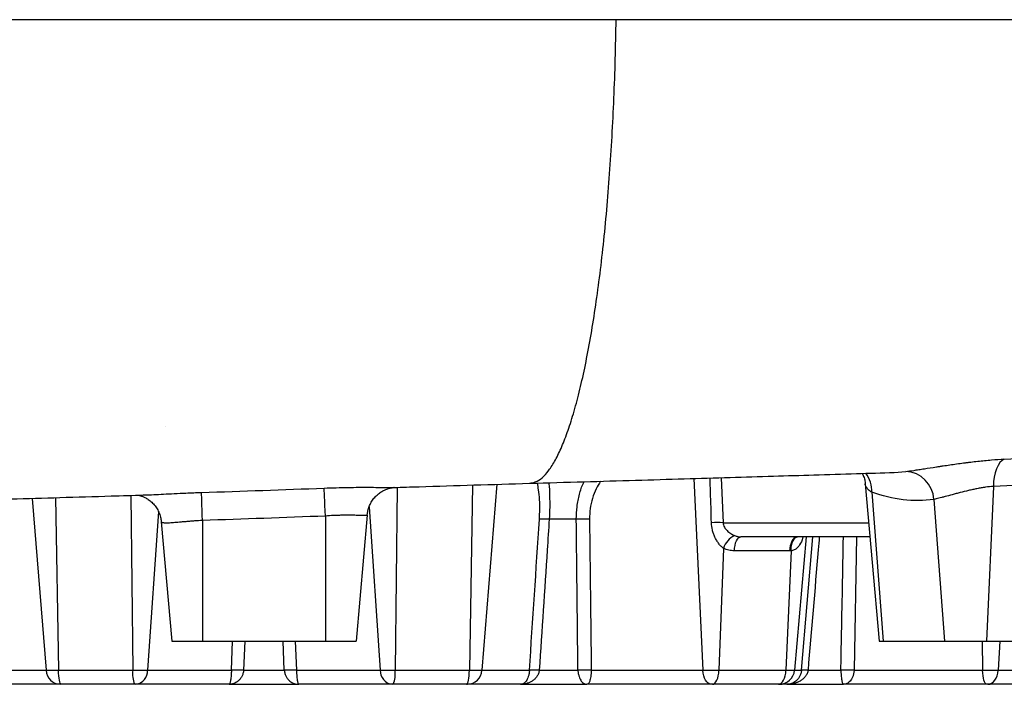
# Model space of a CAD drawing. Header units: millimetres. Extents: x 1377 to 2716, y 253 to 3684.
# Tile 4 of 11: x 2062 to 2382, y 424 to 640. Entities that reach past the tile are written whole.
import ezdxf

# ---------------------------------------------------------------- set-up
doc = ezdxf.new("R2010")
doc.units = ezdxf.units.MM

msp = doc.modelspace()

# ---------------------------------------------------------------- linework, layer by layer
at = {"color": 1, "linetype": 'Continuous', "lineweight": 25}
for p, q in [((2280.96, 490.96), (2283.93, 428.57)), ((2289.88, 491.23), (2290.53, 476.57)), ((2346.18, 492.97), (2349.91, 493.24)), ((2184.4, 488.09), (2183.77, 428.57)), ((2208.95, 488.84), (2207.94, 428.57)), ((2216.89, 489.08), (2211.95, 428.57)), ((2065.63, 484.51), (2070.2, 428.57)), ((2073.27, 484.74), (2074.21, 428.57)), ((2097.77, 485.48), (2098.38, 428.57)), ((2175.3, 481.79), (2178.91, 428.57)), ((2106.74, 480.21), (2103.23, 428.57)), ((2290.53, 476.57), (2337.88, 476.57)), ((2317.53, 472.01), (2313.73, 428.57)), ((2316, 428.57), (2319.7, 472.01)), ((2333.94, 472.01), (2333.13, 428.57)), ((2130.49, 428.57), (2130.87, 438.01)), ((2134.84, 438.01), (2134.46, 428.57)), ((2147.69, 428.57), (2147.3, 438.01)), ((2151.27, 438.01), (2151.66, 428.57)), ((2374.75, 438.01), (2374.96, 428.57)), ((2380.6, 438.01), (2380.04, 428.57))]:
    msp.add_line(p, q, dxfattribs=at)
at = {"color": 7, "linetype": 'Continuous', "lineweight": 25}
for p, q in [((2183.41, 488.06), (2183.39, 488.06)), ((2336.77, 489.28), (2341.25, 438.01)), ((2378.46, 488.41), (2376.25, 438.01)), ((2101.77, 485.6), (2101.92, 485.61)), ((2338.92, 486.47), (2342.59, 438.01)), ((2359.1, 484.14), (2362.59, 438.01)), ((2161.07, 478.75), (2161.07, 438.01)), ((2174.67, 479.08), (2171.07, 438.01)), ((2242.71, 477.7), (2233.91, 477.7)), ((2107.67, 476.9), (2111.07, 438.01)), ((2121.07, 477.32), (2121.07, 438.01)), ((2338.28, 472.01), (2296.31, 472.01)), ((2290.62, 468.24), (2289.15, 428.57)), ((2312.24, 467.44), (2294.16, 467.44)), ((2312.61, 467.45), (2310.96, 428.57)), ((2111.07, 438.01), (2121.07, 438.01)), ((2121.07, 438.01), (2161.07, 438.01)), ((2161.07, 438.01), (2171.07, 438.01)), ((2341.25, 438.01), (2342.59, 438.01)), ((2342.59, 438.01), (2362.59, 438.01)), ((2362.59, 438.01), (2376.25, 438.01)), ((2376.25, 438.01), (2410.89, 438.01)), ((2054.68, 428.57), (2070.2, 428.57)), ((2070.2, 428.57), (2074.21, 428.57)), ((2074.21, 428.57), (2098.38, 428.57)), ((2098.38, 428.57), (2103.23, 428.57)), ((2103.23, 428.57), (2130.49, 428.57)), ((2134.46, 428.57), (2147.69, 428.57)), ((2151.66, 428.57), (2178.91, 428.57)), ((2178.91, 428.57), (2183.77, 428.57)), ((2183.77, 428.57), (2207.94, 428.57)), ((2207.94, 428.57), (2211.95, 428.57)), ((2211.95, 428.57), (2227.47, 428.57)), ((2230.68, 428.57), (2243.26, 428.57)), ((2247.61, 428.57), (2283.93, 428.57)), ((2283.93, 428.57), (2289.15, 428.57)), ((2289.15, 428.57), (2310.96, 428.57)), ((2310.96, 428.57), (2313.73, 428.57)), ((2313.73, 428.57), (2316, 428.57)), ((2318.13, 428.57), (2328.83, 428.57)), ((2333.13, 428.57), (2374.96, 428.57)), ((2374.96, 428.57), (2380.04, 428.57)), ((2380.04, 428.57), (2397.35, 428.57)), ((2074.85, 424.01), (2057.56, 424.01)), ((2075.16, 424.01), (2074.85, 424.01)), ((2098.99, 424.01), (2075.16, 424.01)), ((2099.36, 424.01), (2098.99, 424.01)), ((2129.72, 424.01), (2099.36, 424.01)), ((2129.72, 424.01), (2152.43, 424.01)), ((2182.79, 424.01), (2152.43, 424.01)), ((2183.16, 424.01), (2182.79, 424.01)), ((2206.99, 424.01), (2183.16, 424.01)), ((2207.3, 424.01), (2206.99, 424.01)), ((2224.59, 424.01), (2207.3, 424.01)), ((2224.59, 424.01), (2246.19, 424.01)), ((2286.64, 424.01), (2246.19, 424.01)), ((2287.05, 424.01), (2286.64, 424.01)), ((2308.54, 424.01), (2287.05, 424.01)), ((2308.76, 424.01), (2308.54, 424.01)), ((2311.28, 424.01), (2308.76, 424.01)), ((2311.28, 424.01), (2329.66, 424.01)), ((2376.25, 424.01), (2329.66, 424.01)), ((2376.64, 424.01), (2376.25, 424.01)), ((2393.7, 424.01), (2376.64, 424.01))]:
    msp.add_line(p, q, dxfattribs=at)
at = {"color": 7, "linetype": 'Continuous', "lineweight": 25, "flags": 128}
for points in [[(2382.01, 497.28), (2381.27, 496.82), (2380.6, 496.12), (2379.99, 495.21), (2379.47, 494.11), (2379.04, 492.85), (2378.73, 491.45), (2378.53, 489.96), (2378.46, 488.41)], [(2161.07, 478.75), (2161, 480.48), (2160.93, 482.13), (2160.87, 483.65), (2160.81, 484.99), (2160.76, 486.11), (2160.72, 486.97), (2160.69, 487.56), (2160.67, 487.84)], [(2121.07, 477.32), (2121.02, 479.07), (2120.96, 480.74), (2120.91, 482.28), (2120.86, 483.62), (2120.82, 484.75), (2120.79, 485.6), (2120.77, 486.17), (2120.75, 486.43)], [(2174.67, 479.08), (2174.99, 480.87), (2175.46, 482.19)], [(2294.16, 467.44), (2294.23, 468.35), (2294.37, 469.22), (2294.58, 470.01), (2294.85, 470.69), (2295.17, 471.25), (2295.53, 471.67), (2295.91, 471.92), (2296.31, 472.01)], [(2312.24, 467.44), (2312.32, 468.35), (2312.48, 469.22), (2312.72, 470.01), (2313.02, 470.69), (2313.37, 471.25), (2313.77, 471.67), (2314.21, 471.92), (2314.65, 472.01)], [(2075.16, 424.01), (2074.98, 424.09), (2074.81, 424.35), (2074.65, 424.76), (2074.51, 425.32), (2074.39, 426.01), (2074.3, 426.79), (2074.24, 427.66), (2074.21, 428.57)], [(2206.99, 424.01), (2207.17, 424.09), (2207.34, 424.35), (2207.5, 424.76), (2207.64, 425.32), (2207.75, 426.01), (2207.85, 426.79), (2207.91, 427.66), (2207.94, 428.57)], [(2286.64, 424.01), (2286.14, 424.09), (2285.65, 424.35), (2285.2, 424.76), (2284.8, 425.32), (2284.46, 426.01), (2284.2, 426.79), (2284.02, 427.66), (2283.93, 428.57)], [(2287.05, 424.01), (2287.44, 424.09), (2287.81, 424.35), (2288.16, 424.76), (2288.47, 425.32), (2288.74, 426.01), (2288.94, 426.79), (2289.08, 427.66), (2289.15, 428.57)], [(2308.54, 424.01), (2308.99, 424.09), (2309.42, 424.35), (2309.82, 424.76), (2310.18, 425.32), (2310.48, 426.01), (2310.72, 426.79), (2310.88, 427.66), (2310.96, 428.57)], [(2376.25, 424.01), (2376.01, 424.09), (2375.78, 424.35), (2375.57, 424.76), (2375.37, 425.32), (2375.21, 426.01), (2375.09, 426.79), (2375, 427.66), (2374.96, 428.57)], [(2376.64, 424.01), (2377.27, 424.09), (2377.88, 424.35), (2378.44, 424.76), (2378.95, 425.32), (2379.37, 426.01), (2379.7, 426.79), (2379.93, 427.66), (2380.04, 428.57)]]:
    msp.add_lwpolyline(points, dxfattribs=at)
at = {"color": 1, "linetype": 'Continuous', "lineweight": 25, "flags": 128}
msp.add_lwpolyline([(2312.61, 467.45), (2312.66, 468.36), (2312.78, 469.23), (2312.99, 470.02), (2313.27, 470.71), (2313.61, 471.27), (2313.99, 471.68), (2314.42, 471.93), (2314.74, 472.01)], dxfattribs=at)
at = {"color": 1, "linetype": 'Continuous', "lineweight": 25}
msp.add_arc((2329.38, 486.81), 9.55, 357.9272, 38.0358, dxfattribs=at)
at = {"color": 7, "linetype": 'Continuous', "lineweight": 25}
for centre, radius, start, end in [((2349.52, 483.66), 9.59, 2.8454, 87.6799), ((2232.32, 452.76), 24.99, 86.3506, 93.6494), ((2244.87, 429.86), 47.89, 87.414, 92.586), ((2288.62, 437.65), 38.97, 87.1884, 92.8116), ((2297, 466.33), 6.66, 114.2979, 163.3602), ((2075, 428.81), 4.81, 182.8797, 268.1888), ((2107.92, 427.52), 9.6, 173.6942, 201.4541), ((2098.8, 428.41), 4.44, 277.2896, 2.1075), ((2132.47, 389.05), 39.57, 87.1192, 92.8808), ((2149.67, 389.05), 39.57, 87.1192, 92.8808), ((2183.35, 428.41), 4.44, 177.8925, 262.7104), ((2174.23, 427.52), 9.6, 338.5459, 6.3058), ((2207.15, 428.81), 4.81, 271.8112, 357.1203), ((2229.08, 403.55), 25.08, 86.3278, 93.6722), ((2245.43, 380.81), 47.81, 87.3911, 92.6089), ((2308.76, 429), 5, 270.0348, 355.0435), ((2317.07, 418.75), 9.88, 83.8023, 96.1977), ((2330.98, 381.96), 46.66, 87.3576, 92.6424)]:
    msp.add_arc(centre, radius, start, end, dxfattribs=at)
at = {"color": 1, "linetype": 'Continuous', "lineweight": 25}
for points, knots in [([(2255.68, 640.24), (2255.68, 640.24), (2247, 640.24), (2229.52, 640.24), (2203.04, 640.23), (2176.36, 640.23), (2149.26, 640.23), (2121.78, 640.23), (2093.97, 640.23), (2066.13, 640.23), (2038.5, 640.23), (2011.11, 640.23), (1983.99, 640.23), (1957.02, 640.23), (1930.03, 640.23), (1903.04, 640.23), (1876.12, 640.23), (1849.53, 640.23), (1823.27, 640.23), (1797.36, 640.23), (1771.84, 640.22), (1746.84, 640.22), (1722.18, 640.22), (1697.91, 640.22), (1674.08, 640.22), (1650.97, 640.22), (1628.63, 640.22), (1607.1, 640.22), (1586.42, 640.22), (1566.61, 640.22), (1547.54, 640.22), (1529.26, 640.22), (1511.81, 640.21), (1495.38, 640.21), (1480.1, 640.21), (1465.96, 640.21), (1452.94, 640.21), (1440.95, 640.21), (1429.92, 640.21), (1419.9, 640.21), (1410.93, 640.21), (1403.1, 640.21), (1396.35, 640.21), (1390.73, 640.21), (1386.31, 640.21), (1383.09, 640.21), (1381.23, 640.21), (1380.46, 640.21), (1380.68, 640.21), (1380.7, 640.21)], [0, 0, 0, 0, 0, 0.020761, 0.041539, 0.062319, 0.083081, 0.104438, 0.125813, 0.147189, 0.168547, 0.189512, 0.210494, 0.231476, 0.252441, 0.273973, 0.295524, 0.317075, 0.338608, 0.360336, 0.382082, 0.403829, 0.425558, 0.447882, 0.470225, 0.492568, 0.514891, 0.5372, 0.559529, 0.581858, 0.604168, 0.627124, 0.650101, 0.673078, 0.696036, 0.718499, 0.740979, 0.76346, 0.785923, 0.808958, 0.832012, 0.855065, 0.878101, 0.90203, 0.925979, 0.949928, 0.973858, 0.998428, 1, 1, 1, 1]), ([(2286.7, 476.57), (2286.61, 479.89), (2286.47, 484.74), (2286.31, 489.59), (2286.26, 491.12)], [0, 0, 0, 0, 0.684373, 1, 1, 1, 1]), ([(2160.67, 487.84), (2161.97, 487.89), (2164.58, 487.99), (2168.38, 488.07), (2172.01, 488.11), (2175.29, 488.11), (2178.22, 488.08), (2180.62, 488.05), (2182.4, 488.03), (2183.07, 488.05), (2183.35, 488.06)], [0, 0, 0, 0, 0.1295128, 0.2623856, 0.3910798, 0.5231605, 0.650161, 0.780651, 0.9060299, 1, 1, 1, 1]), ([(2230.73, 477.7), (2230.78, 478.78), (2230.89, 480.94), (2230.79, 484.19), (2230.53, 487.09), (2230.2, 488.77), (2230.06, 489.48)], [0, 0, 0, 0, 0.253235, 0.506516, 0.789422, 1, 1, 1, 1]), ([(2233.78, 489.59), (2233.79, 489.48), (2233.94, 488.17), (2234.05, 485.49), (2234.1, 481.61), (2233.97, 479.01), (2233.91, 477.7)], [0, 0, 0, 0, 0.033274, 0.380295, 0.686439, 1, 1, 1, 1]), ([(2242.71, 477.7), (2242.75, 479.07), (2242.84, 481.86), (2243.69, 485.8), (2244.52, 488.53), (2245.17, 489.78), (2245.24, 489.92)], [0, 0, 0, 0, 0.317877, 0.6447, 0.958761, 1, 1, 1, 1]), ([(2250.63, 490.08), (2250.12, 489.26), (2249.06, 487.53), (2247.91, 484.51), (2247.14, 481.18), (2247.07, 478.86), (2247.03, 477.7)], [0, 0, 0, 0, 0.2301762, 0.4861305, 0.7430965, 1, 1, 1, 1]), ([(2338.92, 486.47), (2338.52, 486.74), (2337.71, 487.29), (2337.05, 488.23), (2336.73, 488.92), (2336.77, 489.26), (2336.78, 489.27)], [0, 0, 0, 0, 0.324375, 0.657795, 0.987003, 1, 1, 1, 1]), ([(2101.92, 485.61), (2102.13, 485.61), (2103.06, 485.63), (2105.25, 485.73), (2108.36, 485.89), (2111.9, 486.07), (2116.03, 486.26), (2119.06, 486.37), (2120.75, 486.43)], [0, 0, 0, 0, 0.05258, 0.226769, 0.40594, 0.583518, 0.765901, 1, 1, 1, 1]), ([(2316.45, 472.01), (2316.42, 471.86), (2316.21, 470.88), (2315.54, 469.43), (2314.4, 468.05), (2313.33, 467.54), (2312.76, 467.47), (2312.61, 467.45)], [0, 0, 0, 0, 0.064553, 0.426903, 0.728704, 0.924602, 1, 1, 1, 1]), ([(2321.81, 472.01), (2321.69, 470.59), (2320.46, 456.11), (2319.24, 441.63), (2318.13, 428.57)], [0, 0, 0, 0, 0.098083, 1, 1, 1, 1]), ([(2328.83, 428.57), (2328.89, 431.89), (2329.17, 446.37), (2329.45, 460.84), (2329.66, 472.01)], [0, 0, 0, 0, 0.229148, 1, 1, 1, 1])]:
    msp.add_open_spline(points, degree=3, knots=knots, dxfattribs=at)
at = {"color": 7, "linetype": 'Continuous', "lineweight": 25}
for points, knots in [([(2227.51, 489.48), (2228.14, 489.54), (2229.5, 489.68), (2231.59, 491.08), (2233.78, 493.46), (2235.93, 496.85), (2238.03, 501.21), (2240.07, 506.51), (2242.04, 512.74), (2243.92, 519.85), (2245.69, 527.81), (2247.35, 536.56), (2248.89, 546.04), (2250.3, 556.2), (2251.56, 566.97), (2252.66, 578.27), (2253.61, 590.04), (2254.39, 602.2), (2255, 614.66), (2255.45, 627.36), (2255.61, 635.95), (2255.68, 640.24)], [0, 0, 0, 0, 0.044375, 0.096786, 0.149362, 0.202085, 0.254938, 0.30791, 0.360982, 0.414137, 0.467362, 0.520639, 0.573949, 0.627277, 0.680608, 0.733921, 0.7872, 0.840432, 0.893596, 0.946848, 1, 1, 1, 1]), ([(2692.14, 640.1), (2690.72, 640.1), (2689.17, 640.1), (2685.84, 640.1), (2684.05, 640.09), (2678.32, 640.09), (2674.03, 640.1), (2668.06, 640.09), (2666.84, 640.09), (2664.34, 640.09), (2663.06, 640.09), (2661.1, 640.1), (2660.44, 640.11), (2659.1, 640.11), (2658.43, 640.11), (2656.38, 640.11), (2654.99, 640.1), (2652.16, 640.1), (2650.71, 640.1), (2647.77, 640.1), (2646.27, 640.1), (2641.7, 640.11), (2638.54, 640.11), (2633.64, 640.12), (2631.98, 640.12), (2628.6, 640.12), (2626.88, 640.13), (2621.66, 640.13), (2618.08, 640.14), (2607.04, 640.15), (2599.29, 640.15), (2587.07, 640.16), (2582.9, 640.16), (2576.49, 640.17), (2574.33, 640.17), (2569.97, 640.17), (2567.77, 640.17), (2561.08, 640.18), (2556.54, 640.18), (2547.26, 640.18), (2542.53, 640.18), (2532.91, 640.19), (2528.01, 640.19), (2518.05, 640.19), (2512.99, 640.19), (2497.57, 640.2), (2487, 640.2), (2465.29, 640.21), (2454.15, 640.21), (2431.3, 640.21), (2419.63, 640.22), (2395.82, 640.22), (2383.68, 640.22), (2365.18, 640.22), (2358.96, 640.23), (2346.43, 640.23), (2340.13, 640.23), (2327.42, 640.23), (2321.02, 640.23), (2308.14, 640.23), (2295.2, 640.23), (2282.11, 640.24), (2272.24, 640.24), (2268.94, 640.24), (2263.98, 640.24), (2261.49, 640.24), (2258.59, 640.24), (2257.34, 640.24), (2256.51, 640.24), (2256.1, 640.24), (2255.68, 640.24)], [0, 0, 0, 0, 0.03125, 0.03125, 0.0625, 0.0625, 0.125, 0.125, 0.140625, 0.140625, 0.15625, 0.15625, 0.164063, 0.164063, 0.171875, 0.171875, 0.1875, 0.1875, 0.203125, 0.203125, 0.21875, 0.21875, 0.25, 0.25, 0.265625, 0.265625, 0.28125, 0.28125, 0.3125, 0.3125, 0.375, 0.375, 0.40625, 0.40625, 0.421875, 0.421875, 0.4375, 0.4375, 0.46875, 0.46875, 0.5, 0.5, 0.53125, 0.53125, 0.5625, 0.5625, 0.625, 0.625, 0.6875, 0.6875, 0.75, 0.75, 0.8125, 0.8125, 0.84375, 0.84375, 0.875, 0.875, 0.90625, 0.90625, 0.9375, 0.96875, 0.96875, 0.984375, 0.984375, 0.992188, 0.996094, 0.998047, 0.998047, 1, 1, 1, 1]), ([(2108.92, 507.92), (2108.92, 507.92), (2108.92, 507.93), (2108.91, 507.91), (2108.91, 507.9)], [0, 0, 0, 0, 0.446373, 1, 1, 1, 1]), ([(2349.91, 493.24), (2350.68, 493.34), (2351.57, 493.47), (2353.1, 493.69), (2353.64, 493.78), (2354.49, 493.91), (2354.78, 493.95), (2355.38, 494.04), (2355.69, 494.09), (2357.23, 494.33), (2358.54, 494.53), (2360.27, 494.8), (2360.63, 494.85), (2361.34, 494.96), (2361.7, 495.02), (2362.79, 495.18), (2363.52, 495.29), (2365.74, 495.61), (2367.24, 495.83), (2369.16, 496.08), (2369.55, 496.13), (2370.32, 496.22), (2370.7, 496.27), (2371.84, 496.41), (2372.6, 496.5), (2374.1, 496.66), (2374.85, 496.74), (2376.34, 496.89), (2377.08, 496.95), (2379.26, 497.13), (2380.66, 497.22), (2382.01, 497.28)], [0, 0, 0, 0, 0.125, 0.125, 0.1875, 0.1875, 0.21875, 0.21875, 0.25, 0.25, 0.375, 0.375, 0.40625, 0.40625, 0.4375, 0.4375, 0.5, 0.5, 0.625, 0.625, 0.65625, 0.65625, 0.6875, 0.6875, 0.75, 0.75, 0.8125, 0.8125, 0.875, 0.875, 1, 1, 1, 1]), ([(2227.5, 489.41), (2233.43, 489.58), (2245.03, 489.91), (2261.82, 490.4), (2277.68, 490.87), (2292.62, 491.31), (2306.68, 491.73), (2320.38, 492.15), (2333.51, 492.55), (2342.11, 492.81), (2346.18, 492.94)], [0, 0, 0, 0, 0.142358, 0.278765, 0.409396, 0.534381, 0.653808, 0.767737, 0.889796, 1, 1, 1, 1]), ([(2335.77, 492.58), (2335.78, 492.57), (2336.02, 492.2), (2336.37, 491.25), (2336.71, 490.13), (2336.73, 489.45), (2336.73, 489.27)], [0, 0, 0, 0, 0.014098, 0.431108, 0.857752, 1, 1, 1, 1]), ([(2175.48, 482.17), (2175.65, 482.55), (2176.02, 483.39), (2176.85, 484.54), (2177.85, 485.59), (2178.91, 486.43), (2179.98, 487.06), (2180.98, 487.5), (2181.84, 487.78), (2182.52, 487.94), (2183.01, 488.02), (2183.32, 488.05), (2183.39, 488.05), (2183.42, 488.06)], [0, 0, 0, 0, 0.09755, 0.219207, 0.334405, 0.442961, 0.543976, 0.635415, 0.714942, 0.784198, 0.849965, 0.920078, 1, 1, 1, 1]), ([(2183.35, 488.05), (2186.09, 488.14), (2194.83, 488.4), (2209.61, 488.86), (2221.48, 489.22), (2227.51, 489.41)], [0, 0, 0, 0, 0.182836, 0.584984, 1, 1, 1, 1]), ([(2378.46, 488.41), (2377.63, 488.34), (2376.76, 488.24), (2375.41, 488.05), (2374.95, 487.97), (2374.04, 487.82), (2373.58, 487.73), (2372.66, 487.55), (2372.2, 487.46), (2371.27, 487.26), (2370.8, 487.15), (2369.42, 486.83), (2368.51, 486.61), (2367.19, 486.27), (2366.75, 486.15), (2365.89, 485.92), (2365.47, 485.81), (2364.24, 485.48), (2363.46, 485.27), (2362.37, 484.97), (2362.01, 484.87), (2361.34, 484.69), (2361.02, 484.61), (2360.11, 484.38), (2359.57, 484.24), (2359.1, 484.14)], [0, 0, 0, 0, 0.125, 0.125, 0.1875, 0.1875, 0.25, 0.25, 0.3125, 0.3125, 0.375, 0.375, 0.5, 0.5, 0.5625, 0.5625, 0.625, 0.625, 0.75, 0.75, 0.8125, 0.8125, 0.875, 0.875, 1, 1, 1, 1]), ([(1613.49, 466.6), (1613.48, 466.6), (1613.47, 466.6), (1613.57, 466.61), (1613.76, 466.63), (1614.14, 466.68), (1614.71, 466.74), (1615.48, 466.82), (1616.39, 466.91), (1617.35, 467), (1618.29, 467.09), (1619.2, 467.17), (1620.08, 467.25), (1620.99, 467.32), (1621.96, 467.4), (1622.99, 467.49), (1624.46, 467.6), (1626.47, 467.76), (1629.04, 467.94), (1631.7, 468.13), (1634.39, 468.31), (1637.09, 468.48), (1639.97, 468.67), (1643.08, 468.85), (1646.59, 469.06), (1650.54, 469.29), (1654.95, 469.53), (1659.86, 469.79), (1666.27, 470.12), (1674.33, 470.52), (1684.15, 470.98), (1694.61, 471.45), (1705.64, 471.94), (1717.23, 472.43), (1729.13, 472.92), (1741.31, 473.42), (1753.72, 473.91), (1766.58, 474.42), (1779.78, 474.93), (1794.22, 475.48), (1809.67, 476.06), (1825.99, 476.66), (1841.81, 477.23), (1857.05, 477.77), (1870.66, 478.25), (1882.59, 478.66), (1892.76, 479.01), (1902.19, 479.33), (1910.83, 479.62), (1917.89, 479.86), (1923.97, 480.06), (1929.7, 480.25), (1936.52, 480.48), (1944.46, 480.73), (1953.52, 481.03), (1963.74, 481.36), (1975.12, 481.72), (1987.69, 482.12), (2001.46, 482.55), (2015.52, 482.98), (2029.73, 483.42), (2043.97, 483.85), (2059.04, 484.31), (2074.93, 484.79), (2089.32, 485.22), (2098.4, 485.5), (2101.92, 485.6)], [0, 0, 0, 0, 0.002699, 0.008453, 0.014212, 0.020733, 0.028412, 0.036788, 0.045779, 0.054025, 0.061425, 0.067977, 0.073679, 0.079317, 0.08469, 0.090364, 0.09634, 0.107763, 0.120027, 0.131657, 0.14222, 0.152926, 0.162927, 0.173808, 0.185633, 0.198404, 0.212123, 0.22679, 0.242407, 0.267421, 0.293081, 0.318866, 0.344777, 0.370812, 0.396969, 0.421732, 0.44659, 0.471549, 0.496601, 0.521094, 0.550919, 0.579238, 0.606051, 0.631357, 0.655155, 0.672681, 0.688887, 0.703757, 0.717287, 0.729472, 0.736666, 0.745488, 0.755947, 0.768048, 0.781797, 0.797201, 0.814264, 0.83299, 0.853377, 0.875417, 0.895041, 0.915799, 0.937683, 0.960681, 0.984782, 1, 1, 1, 1]), ([(2099.78, 485.59), (2099.78, 485.59), (2099.77, 485.59), (2100.01, 485.57), (2100.5, 485.47), (2101.21, 485.27), (2102.12, 484.92), (2103.19, 484.34), (2104.33, 483.51), (2105.42, 482.42), (2106.36, 481.11), (2107.07, 479.63), (2107.53, 478.2), (2107.6, 477.27), (2107.63, 476.89)], [0, 0, 0, 0, 0.050631, 0.12481, 0.194142, 0.263261, 0.337794, 0.422406, 0.516379, 0.615944, 0.718668, 0.823171, 0.928569, 1, 1, 1, 1]), ([(2359.1, 484.14), (2355.77, 483.7), (2352.43, 483.68), (2345.7, 484.46), (2342.32, 485.26), (2338.92, 486.47)], [0, 0, 0, 0, 0.5, 0.5, 1, 1, 1, 1]), ([(2174.67, 479.08), (2174.66, 479.02), (2174.57, 478.98), (2174.31, 478.94), (2174.2, 478.93), (2173.94, 478.92), (2173.79, 478.92), (2173.45, 478.92), (2173.26, 478.92), (2172.84, 478.93), (2172.61, 478.93), (2171.86, 478.95), (2171.3, 478.97), (2170.36, 478.99), (2170.03, 478.99), (2169.34, 479), (2168.98, 479), (2167.87, 479.01), (2167.09, 479), (2165.86, 478.98), (2165.44, 478.97), (2164.58, 478.94), (2164.15, 478.93), (2162.85, 478.87), (2161.97, 478.82), (2161.07, 478.75)], [0, 0, 0, 0, 0.125, 0.125, 0.1875, 0.1875, 0.25, 0.25, 0.3125, 0.3125, 0.375, 0.375, 0.5, 0.5, 0.5625, 0.5625, 0.625, 0.625, 0.75, 0.75, 0.8125, 0.8125, 0.875, 0.875, 1, 1, 1, 1]), ([(2233.91, 477.7), (2233.69, 474.38), (2233.48, 471.06), (2233.26, 467.75), (2232.4, 454.69), (2231.54, 441.63), (2230.68, 428.57)], [0, 0, 0, 0, 0.01, 0.01, 0.01, 0.04935958, 0.04935958, 0.04935958, 0.04935958]), ([(2243.26, 428.57), (2243.22, 431.89), (2243.19, 435.21), (2243.15, 438.52), (2243, 451.58), (2242.86, 464.64), (2242.71, 477.7)], [0, 0, 0, 0, 0.01, 0.01, 0.01, 0.04935958, 0.04935958, 0.04935958, 0.04935958]), ([(2121.07, 477.32), (2120.19, 477.27), (2119.31, 477.21), (2118.02, 477.12), (2117.59, 477.09), (2116.76, 477.02), (2116.35, 476.98), (2115.54, 476.91), (2115.15, 476.88), (2114.38, 476.81), (2114, 476.78), (2112.91, 476.68), (2112.24, 476.62), (2111.32, 476.54), (2111.02, 476.52), (2110.46, 476.49), (2110.2, 476.47), (2109.47, 476.44), (2109.06, 476.44), (2108.56, 476.48), (2108.4, 476.5), (2108.15, 476.54), (2108.04, 476.57), (2107.78, 476.68), (2107.68, 476.77), (2107.67, 476.9)], [0, 0, 0, 0, 0.125, 0.125, 0.1875, 0.1875, 0.25, 0.25, 0.3125, 0.3125, 0.375, 0.375, 0.5, 0.5, 0.5625, 0.5625, 0.625, 0.625, 0.75, 0.75, 0.8125, 0.8125, 0.875, 0.875, 1, 1, 1, 1]), ([(2290.62, 468.24), (2290.32, 468.46), (2290.04, 468.72), (2289.5, 469.27), (2289.24, 469.57), (2288.78, 470.2), (2288.56, 470.53), (2288.15, 471.21), (2287.97, 471.57), (2287.63, 472.29), (2287.49, 472.66), (2287.22, 473.42), (2287.11, 473.8), (2286.83, 474.97), (2286.73, 475.77), (2286.7, 476.57)], [0, 0, 0, 0, 0.125, 0.125, 0.25, 0.25, 0.375, 0.375, 0.5, 0.5, 0.625, 0.625, 0.75, 0.75, 1, 1, 1, 1]), ([(2290.53, 476.57), (2290.53, 476.32), (2290.57, 476.08), (2290.7, 475.61), (2290.8, 475.38), (2291.16, 474.72), (2291.47, 474.35), (2291.99, 473.83), (2292.18, 473.67), (2292.57, 473.36), (2292.76, 473.22), (2293.18, 472.95), (2293.39, 472.83), (2293.82, 472.6), (2294.04, 472.5), (2294.26, 472.41)], [0, 0, 0, 0, 0.125, 0.125, 0.25, 0.25, 0.5, 0.5, 0.625, 0.625, 0.75, 0.75, 0.875, 0.875, 1, 1, 1, 1]), ([(2294.26, 472.41), (2294.59, 472.27), (2294.92, 472.17), (2295.61, 472.04), (2295.96, 472.01), (2296.31, 472.01)], [0, 0, 0, 0, 0.5, 0.5, 1, 1, 1, 1]), ([(2294.16, 467.44), (2293.54, 467.44), (2292.94, 467.51), (2292.05, 467.71), (2291.76, 467.79), (2291.18, 467.99), (2290.9, 468.11), (2290.62, 468.24)], [0, 0, 0, 0, 0.5, 0.5, 0.75, 0.75, 1, 1, 1, 1]), ([(2130.49, 428.57), (2130.48, 428.38), (2130.48, 428.19), (2130.47, 427.83), (2130.46, 427.65), (2130.43, 427.13), (2130.41, 426.81), (2130.36, 426.22), (2130.33, 425.95), (2130.26, 425.47), (2130.22, 425.26), (2130.15, 424.89), (2130.11, 424.73), (2130.04, 424.46), (2130, 424.35), (2129.92, 424.18), (2129.88, 424.11), (2129.82, 424.05), (2129.8, 424.03), (2129.76, 424.01), (2129.74, 424.01), (2129.72, 424.01)], [0, 0, 0, 0, 0.0625, 0.0625, 0.125, 0.125, 0.25, 0.25, 0.375, 0.375, 0.5, 0.5, 0.625, 0.625, 0.75, 0.75, 0.875, 0.875, 0.9375, 0.9375, 1, 1, 1, 1]), ([(2134.46, 428.57), (2134.45, 428.38), (2134.42, 428.19), (2134.35, 427.83), (2134.31, 427.65), (2134.15, 427.14), (2134.01, 426.81), (2133.69, 426.22), (2133.51, 425.95), (2133.11, 425.48), (2132.9, 425.26), (2132.45, 424.89), (2132.22, 424.73), (2131.74, 424.46), (2131.49, 424.35), (2130.99, 424.18), (2130.74, 424.11), (2130.36, 424.05), (2130.23, 424.03), (2129.98, 424.01), (2129.85, 424.01), (2129.72, 424.01)], [0, 0, 0, 0, 0.0625, 0.0625, 0.125, 0.125, 0.25, 0.25, 0.375, 0.375, 0.5, 0.5, 0.625, 0.625, 0.75, 0.75, 0.875, 0.875, 0.9375, 0.9375, 1, 1, 1, 1]), ([(2147.69, 428.57), (2147.7, 428.38), (2147.73, 428.19), (2147.8, 427.83), (2147.84, 427.65), (2148, 427.14), (2148.14, 426.81), (2148.46, 426.22), (2148.64, 425.95), (2149.03, 425.48), (2149.25, 425.26), (2149.7, 424.89), (2149.93, 424.73), (2150.41, 424.46), (2150.66, 424.35), (2151.16, 424.18), (2151.41, 424.11), (2151.79, 424.05), (2151.92, 424.03), (2152.17, 424.01), (2152.3, 424.01), (2152.43, 424.01)], [0, 0, 0, 0, 0.0625, 0.0625, 0.125, 0.125, 0.25, 0.25, 0.375, 0.375, 0.5, 0.5, 0.625, 0.625, 0.75, 0.75, 0.875, 0.875, 0.9375, 0.9375, 1, 1, 1, 1]), ([(2151.66, 428.57), (2151.66, 428.38), (2151.67, 428.19), (2151.68, 427.83), (2151.69, 427.65), (2151.72, 427.13), (2151.74, 426.81), (2151.79, 426.22), (2151.82, 425.95), (2151.89, 425.47), (2151.92, 425.26), (2152, 424.89), (2152.03, 424.73), (2152.11, 424.46), (2152.15, 424.35), (2152.23, 424.18), (2152.27, 424.11), (2152.33, 424.05), (2152.35, 424.03), (2152.39, 424.01), (2152.41, 424.01), (2152.43, 424.01)], [0, 0, 0, 0, 0.0625, 0.0625, 0.125, 0.125, 0.25, 0.25, 0.375, 0.375, 0.5, 0.5, 0.625, 0.625, 0.75, 0.75, 0.875, 0.875, 0.9375, 0.9375, 1, 1, 1, 1]), ([(2227.47, 428.57), (2227.46, 428.38), (2227.45, 428.19), (2227.4, 427.83), (2227.38, 427.65), (2227.28, 427.13), (2227.19, 426.81), (2227, 426.22), (2226.88, 425.95), (2226.64, 425.47), (2226.51, 425.26), (2226.24, 424.89), (2226.1, 424.73), (2225.81, 424.46), (2225.66, 424.35), (2225.35, 424.18), (2225.2, 424.11), (2224.97, 424.05), (2224.9, 424.03), (2224.74, 424.01), (2224.67, 424.01), (2224.59, 424.01)], [0, 0, 0, 0, 0.0625, 0.0625, 0.125, 0.125, 0.25, 0.25, 0.375, 0.375, 0.5, 0.5, 0.625, 0.625, 0.75, 0.75, 0.875, 0.875, 0.9375, 0.9375, 1, 1, 1, 1]), ([(2230.68, 428.57), (2230.66, 428.38), (2230.63, 428.19), (2230.54, 427.83), (2230.48, 427.65), (2230.28, 427.14), (2230.1, 426.81), (2229.69, 426.22), (2229.46, 425.95), (2228.95, 425.48), (2228.67, 425.26), (2228.1, 424.89), (2227.8, 424.73), (2227.18, 424.46), (2226.87, 424.35), (2226.22, 424.18), (2225.9, 424.11), (2225.41, 424.05), (2225.25, 424.03), (2224.92, 424.01), (2224.75, 424.01), (2224.59, 424.01)], [0, 0, 0, 0, 0.0625, 0.0625, 0.125, 0.125, 0.25, 0.25, 0.375, 0.375, 0.5, 0.5, 0.625, 0.625, 0.75, 0.75, 0.875, 0.875, 0.9375, 0.9375, 1, 1, 1, 1]), ([(2243.26, 428.57), (2243.27, 428.38), (2243.28, 428.19), (2243.33, 427.83), (2243.35, 427.65), (2243.45, 427.14), (2243.54, 426.81), (2243.73, 426.22), (2243.85, 425.95), (2244.09, 425.48), (2244.22, 425.26), (2244.5, 424.89), (2244.64, 424.73), (2244.94, 424.46), (2245.09, 424.35), (2245.4, 424.18), (2245.56, 424.11), (2245.79, 424.05), (2245.87, 424.03), (2246.03, 424.01), (2246.11, 424.01), (2246.19, 424.01)], [0, 0, 0, 0, 0.0625, 0.0625, 0.125, 0.125, 0.25, 0.25, 0.375, 0.375, 0.5, 0.5, 0.625, 0.625, 0.75, 0.75, 0.875, 0.875, 0.9375, 0.9375, 1, 1, 1, 1]), ([(2247.61, 428.57), (2247.61, 428.38), (2247.6, 428.19), (2247.58, 427.83), (2247.57, 427.65), (2247.52, 427.13), (2247.48, 426.81), (2247.38, 426.22), (2247.33, 425.95), (2247.21, 425.47), (2247.15, 425.26), (2247.01, 424.89), (2246.94, 424.73), (2246.8, 424.46), (2246.73, 424.35), (2246.58, 424.18), (2246.5, 424.11), (2246.38, 424.05), (2246.35, 424.03), (2246.27, 424.01), (2246.23, 424.01), (2246.19, 424.01)], [0, 0, 0, 0, 0.0625, 0.0625, 0.125, 0.125, 0.25, 0.25, 0.375, 0.375, 0.5, 0.5, 0.625, 0.625, 0.75, 0.75, 0.875, 0.875, 0.9375, 0.9375, 1, 1, 1, 1]), ([(2316, 428.57), (2315.98, 428.38), (2315.96, 428.19), (2315.89, 427.83), (2315.84, 427.65), (2315.69, 427.13), (2315.55, 426.81), (2315.22, 426.22), (2315.04, 425.95), (2314.65, 425.47), (2314.43, 425.26), (2313.99, 424.89), (2313.76, 424.73), (2313.28, 424.46), (2313.04, 424.35), (2312.54, 424.18), (2312.29, 424.11), (2311.92, 424.05), (2311.79, 424.03), (2311.54, 424.01), (2311.41, 424.01), (2311.28, 424.01)], [0, 0, 0, 0, 0.0625, 0.0625, 0.125, 0.125, 0.25, 0.25, 0.375, 0.375, 0.5, 0.5, 0.625, 0.625, 0.75, 0.75, 0.875, 0.875, 0.9375, 0.9375, 1, 1, 1, 1]), ([(2318.13, 428.57), (2318.11, 428.38), (2318.07, 428.19), (2317.97, 427.83), (2317.91, 427.65), (2317.68, 427.14), (2317.48, 426.81), (2317.02, 426.22), (2316.76, 425.95), (2316.18, 425.48), (2315.87, 425.26), (2315.22, 424.89), (2314.89, 424.73), (2314.2, 424.46), (2313.84, 424.35), (2313.12, 424.18), (2312.76, 424.11), (2312.21, 424.05), (2312.02, 424.03), (2311.65, 424.01), (2311.47, 424.01), (2311.28, 424.01)], [0, 0, 0, 0, 0.0625, 0.0625, 0.125, 0.125, 0.25, 0.25, 0.375, 0.375, 0.5, 0.5, 0.625, 0.625, 0.75, 0.75, 0.875, 0.875, 0.9375, 0.9375, 1, 1, 1, 1]), ([(2328.83, 428.57), (2328.83, 428.38), (2328.84, 428.19), (2328.85, 427.83), (2328.86, 427.65), (2328.88, 427.14), (2328.91, 426.81), (2328.96, 426.22), (2328.99, 425.95), (2329.06, 425.48), (2329.1, 425.26), (2329.18, 424.89), (2329.22, 424.73), (2329.3, 424.46), (2329.35, 424.35), (2329.43, 424.18), (2329.48, 424.11), (2329.54, 424.05), (2329.57, 424.03), (2329.61, 424.01), (2329.63, 424.01), (2329.66, 424.01)], [0, 0, 0, 0, 0.0625, 0.0625, 0.125, 0.125, 0.25, 0.25, 0.375, 0.375, 0.5, 0.5, 0.625, 0.625, 0.75, 0.75, 0.875, 0.875, 0.9375, 0.9375, 1, 1, 1, 1]), ([(2333.13, 428.57), (2333.12, 428.38), (2333.1, 428.19), (2333.05, 427.83), (2333.02, 427.65), (2332.9, 427.13), (2332.8, 426.81), (2332.57, 426.22), (2332.44, 425.95), (2332.15, 425.47), (2331.99, 425.26), (2331.66, 424.89), (2331.49, 424.73), (2331.14, 424.46), (2330.96, 424.35), (2330.59, 424.18), (2330.41, 424.11), (2330.13, 424.05), (2330.04, 424.03), (2329.85, 424.01), (2329.75, 424.01), (2329.66, 424.01)], [0, 0, 0, 0, 0.0625, 0.0625, 0.125, 0.125, 0.25, 0.25, 0.375, 0.375, 0.5, 0.5, 0.625, 0.625, 0.75, 0.75, 0.875, 0.875, 0.9375, 0.9375, 1, 1, 1, 1])]:
    msp.add_open_spline(points, degree=3, knots=knots, dxfattribs=at)
for points in [[(2382.01, 497.28), (2393.5, 497.81), (2404.98, 498.46), (2416.44, 499.27)], [(2413.19, 490.46), (2401.61, 489.62), (2390.04, 488.95), (2378.46, 488.41)], [(2120.75, 486.43), (2134.06, 486.86), (2147.37, 487.32), (2160.67, 487.84)], [(2161.07, 478.75), (2147.74, 478.22), (2134.41, 477.75), (2121.07, 477.32)], [(2227.47, 428.57), (2228.56, 444.95), (2229.64, 461.32), (2230.73, 477.7)], [(2247.03, 477.7), (2247.23, 461.32), (2247.42, 444.95), (2247.61, 428.57)], [(2312.61, 467.45), (2312.49, 467.44), (2312.36, 467.44), (2312.24, 467.44)]]:
    msp.add_open_spline(points, degree=3, dxfattribs=at)

doc.saveas('drawing.dxf')
